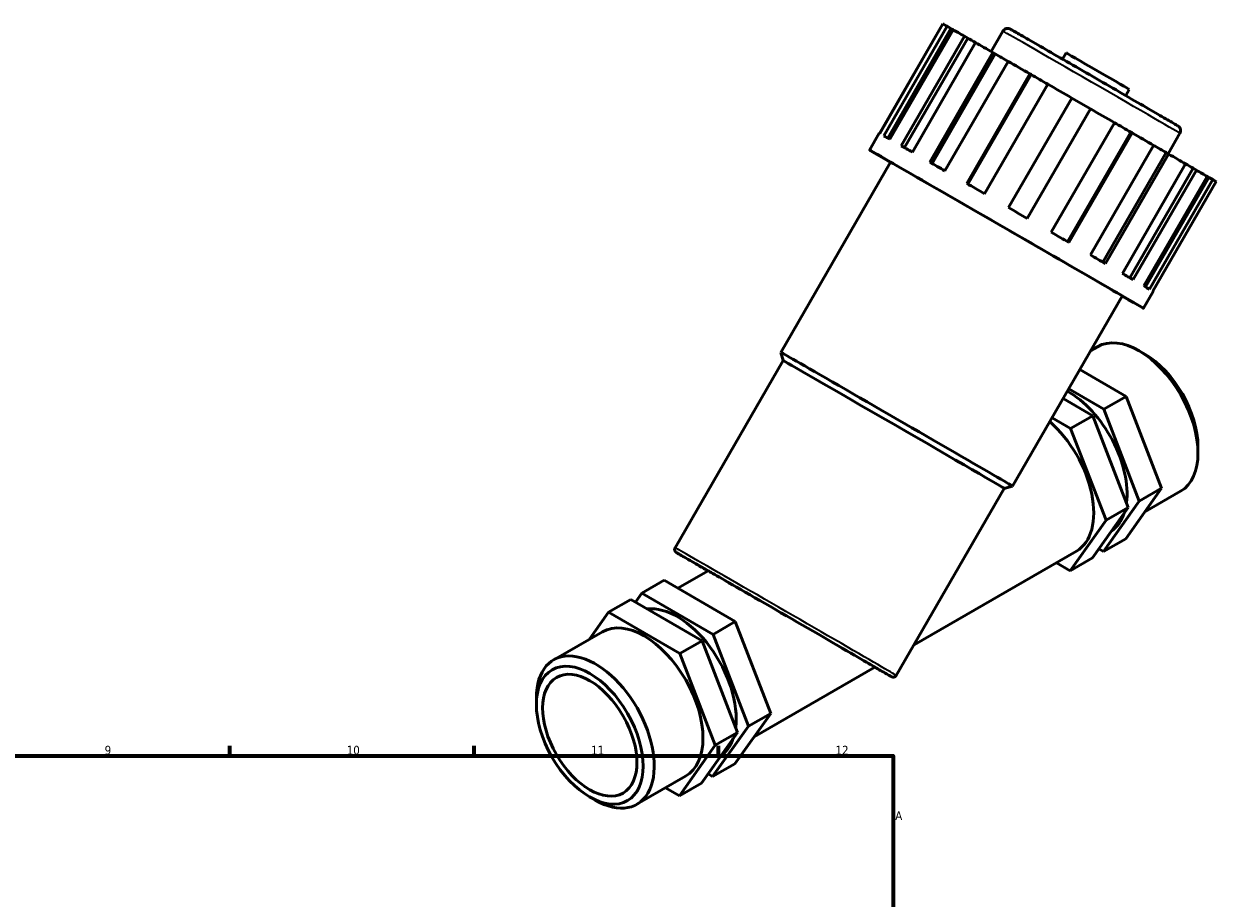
# Model space of a CAD drawing. Header units: millimetres. Extents: x 0 to 914, y 0 to 1066.
# Tile 6 of 6: x 572 to 914, y 533 to 784. Entities that reach past the tile are written whole.
import ezdxf

# ---------------------------------------------------------------- set-up
doc = ezdxf.new("R2010")
doc.units = ezdxf.units.MM
for name, color, linetype, lineweight in [('Border (ISO)', 7, 'Continuous', 70), ('Visible (ISO)', 7, 'Continuous', 50), ('Visible Narrow (ISO)', 7, 'Continuous', 35)]:
    doc.layers.add(name, color=color, linetype=linetype, lineweight=lineweight)
doc.styles.add('Note Text (ISO)', font='tahoma.ttf')

# ---------------------------------------------------------------- blocks, each defined once
blk = doc.blocks.new('Borders Default Border')
at = {"layer": 'Border (ISO)'}
for p, q in [((630.75, 574), (630.75, 576.9)), ((700.83, 574), (700.83, 576.9)), ((770.92, 574), (770.92, 576.9))]:
    blk.add_line(p, q, dxfattribs=at)
at = {"layer": 'Border (ISO)', "flags": 128}
blk.add_lwpolyline([(20, 20), (20, 574), (821, 574), (821, 20), (20, 20)], dxfattribs=at)
at = {"layer": 'Border (ISO)', "color": 232, "true_color": 0xca0064, "char_height": 2.5, "attachment_point": 7, "style": 'Note Text (ISO)'}
for s, insert in [('9', (594.88, 574.35)), ('10', (664.29, 574.35)), ('11', (734.37, 574.4)), ('12', (804.46, 574.4)), ('A', (821.59, 555.62))]:
    blk.add_mtext(s, dxfattribs=dict(at, insert=insert))

msp = doc.modelspace()

# ---------------------------------------------------------------- linework, layer by layer
at = {"layer": 'Visible (ISO)'}
for p, q in [((817.081, 752.528), (835.212, 783.932)), ((835.281, 783.903), (817.146, 752.493)), ((818.322, 751.828), (836.457, 783.239)), ((835.212, 783.932), (835.276, 783.895)), ((836.457, 783.239), (837.575, 782.593)), ((837.575, 782.593), (819.444, 751.188)), ((838.182, 782.254), (820.047, 750.843)), ((823.282, 748.988), (841.417, 780.399)), ((842.363, 779.851), (824.23, 748.444)), ((841.417, 780.399), (842.363, 779.851)), ((849.072, 775.998), (852.455, 781.857)), ((844.629, 778.554), (826.494, 747.143)), ((831.472, 744.279), (849.607, 775.69)), ((850.289, 775.294), (832.156, 743.886)), ((853.992, 773.165), (835.857, 741.754)), ((849.607, 775.69), (850.289, 775.294)), ((869.56, 773.818), (870.586, 775.595)), ((842.091, 738.161), (860.226, 769.572)), ((860.576, 769.367), (842.443, 737.959)), ((860.226, 769.572), (860.576, 769.367)), ((865.354, 766.615), (847.219, 735.204)), ((854.099, 731.234), (872.234, 762.645)), ((887.681, 763.355), (888.707, 765.132)), ((877.587, 759.551), (859.453, 728.142)), ((877.603, 759.545), (859.468, 728.134)), ((877.587, 759.551), (877.603, 759.545)), ((814.227, 747.729), (817.017, 752.561)), ((866.32, 724.176), (884.455, 755.586)), ((889.16, 752.864), (871.026, 721.455)), ((889.54, 752.647), (871.405, 721.236)), ((889.16, 752.864), (889.54, 752.647)), ((899.812, 746.702), (903.195, 752.562)), ((877.558, 717.677), (895.693, 749.088)), ((899.29, 747.002), (881.156, 715.594)), ((899.996, 746.596), (881.861, 715.186)), ((899.29, 747.002), (899.996, 746.596)), ((788.795, 689.73), (820.267, 744.241)), ((886.714, 712.374), (904.849, 743.784)), ((906.985, 742.541), (888.852, 711.133)), ((907.949, 741.985), (889.814, 710.575)), ((906.985, 742.541), (907.949, 741.985)), ((892.89, 708.785), (911.025, 740.196)), ((911.491, 739.915), (893.36, 708.511)), ((912.619, 739.265), (894.484, 707.855)), ((895.483, 707.263), (913.618, 738.674)), ((911.491, 739.915), (912.619, 739.265)), ((855.241, 651.368), (886.713, 705.878)), ((892.754, 702.391), (895.544, 707.223)), ((877.698, 690.264), (879.57, 691.342)), ((758.462, 633.703), (789.434, 687.348)), ((789.434, 687.348), (788.795, 689.73)), ((893.148, 689.213), (891.563, 690.132)), ((887.806, 677.065), (874.526, 684.771)), ((871.344, 679.259), (881.442, 673.4)), ((887.806, 677.065), (881.442, 673.4)), ((897.945, 650.743), (887.806, 677.065)), ((878.26, 671.568), (869.754, 676.504)), ((866.572, 670.993), (871.896, 667.903)), ((878.26, 671.568), (871.896, 667.903)), ((888.399, 645.246), (878.26, 671.568)), ((881.442, 673.4), (891.581, 647.078)), ((871.896, 667.903), (882.035, 641.581)), ((908.399, 662.729), (908.399, 660.897)), ((821.887, 597.084), (852.859, 650.729)), ((852.859, 650.729), (855.241, 651.368)), ((887.671, 636.265), (897.945, 650.743)), ((897.945, 650.743), (891.581, 647.078)), ((893.166, 644.009), (903.425, 649.917)), ((891.581, 647.078), (881.307, 632.601)), ((878.125, 630.768), (888.399, 645.246)), ((888.399, 645.246), (882.035, 641.581)), ((882.035, 641.581), (871.761, 627.104)), ((887.671, 636.265), (881.307, 632.601)), ((826.971, 605.89), (873.55, 632.713)), ((881.307, 632.601), (879.974, 633.374)), ((871.761, 627.104), (867.8, 629.402)), ((878.125, 630.768), (871.761, 627.104)), ((759.278, 622.071), (767.965, 627.073)), ((748.953, 620.704), (755.317, 624.369)), ((755.317, 624.369), (775.73, 612.524)), ((739.407, 615.207), (745.771, 618.872)), ((766.184, 607.027), (745.771, 618.872)), ((747.104, 618.098), (748.953, 620.704)), ((748.953, 620.704), (769.366, 608.86)), ((739.407, 615.207), (733.912, 607.463)), ((759.82, 603.362), (739.407, 615.207)), ((769.366, 608.86), (775.73, 612.524)), ((775.73, 612.524), (785.868, 586.202)), ((723.653, 601.556), (737.618, 609.598)), ((769.366, 608.86), (779.504, 582.538)), ((759.82, 603.362), (766.184, 607.027)), ((776.322, 580.705), (766.184, 607.027)), ((769.958, 577.04), (759.82, 603.362)), ((781.09, 579.469), (815.768, 599.438)), ((718.68, 588.743), (718.68, 590.576)), ((785.868, 586.202), (775.595, 571.725)), ((779.504, 582.538), (785.868, 586.202)), ((779.504, 582.538), (769.231, 568.06)), ((766.049, 566.228), (776.322, 580.705)), ((769.958, 577.04), (776.322, 580.705)), ((759.685, 562.563), (769.958, 577.04)), ((769.231, 568.06), (775.595, 571.725)), ((747.508, 560.13), (761.474, 568.172)), ((769.231, 568.06), (767.898, 568.834)), ((755.724, 564.861), (759.685, 562.563)), ((759.685, 562.563), (766.049, 566.228)), ((733.931, 562.26), (735.515, 561.34))]:
    msp.add_line(p, q, dxfattribs=at)
for centre, major_axis, ratio, start_param, end_param in [((874.415, 761.303), (-39.263, 22.669), 0.0015778, 6.0255277, 6.202828), ((874.415, 761.303), (-38.086, 21.989), 0.0015778, 5.9712276, 6.0276475), ((874.415, 761.303), (39.263, -22.669), 0.0015778, 2.5697758, 2.7470761), ((874.415, 761.303), (38.086, -21.989), 0.0015778, 2.4697973, 2.5718956), ((874.415, 761.303), (39.263, -22.669), 0.0015778, 2.2556165, 2.4329169), ((874.415, 761.303), (38.086, -21.989), 0.0015778, 2.1377441, 2.2577363), ((874.415, 761.303), (39.263, -22.669), 0.0015778, 1.9414572, 2.1187576), ((879.646, 770.364), (-9.061, 5.231), 0.0015778, 3.1415927, 6.2831853), ((874.415, 761.303), (38.086, -21.989), 0.0015778, 1.8119705, 1.943577), ((874.415, 761.303), (39.263, -22.669), 0.0015778, 1.6272979, 1.8045983), ((874.415, 761.303), (38.086, -21.989), 0.0015778, 1.4883192, 1.6290474), ((874.415, 761.303), (39.263, -22.669), 0.0015778, 1.3131387, 1.490439), ((856.28, 729.892), (-39.263, 22.669), 0.0015778, 6.202828, 6.2831853), ((874.415, 761.303), (38.086, -21.989), 0.0015778, 1.1741599, 1.3049799), ((874.415, 761.303), (39.263, -22.669), 0.0015778, 0.9989794, 1.1762798), ((853.49, 725.06), (-39.263, 22.669), 0.0015778, 2.5795229, 6.8452551), ((856.28, 729.892), (-39.263, 22.669), 0.0015778, 5.8886687, 6.0255277), ((856.28, 729.892), (-39.263, 22.669), 0.0015778, 5.5745095, 5.7113684), ((874.415, 761.303), (38.086, -21.989), 0.0015778, 0.8600006, 0.9789458), ((874.415, 761.303), (39.263, -22.669), 0.0015778, 0.6848201, 0.8621205), ((853.49, 725.06), (-33.223, 19.181), 0.0015778, 3.1415927, 6.2831853), ((856.28, 729.892), (-39.263, 22.669), 0.0015778, 5.2603502, 5.3972091), ((874.415, 761.303), (38.086, -21.989), 0.0015778, 0.5458414, 0.6460178), ((874.415, 761.303), (39.263, -22.669), 0.0015778, 0.3706609, 0.5479612), ((874.415, 761.303), (38.086, -21.989), 0.0015778, 0.2316821, 0.2805055), ((874.415, 761.303), (39.263, -22.669), 0.0015778, 0.0565016, 0.233802), ((856.28, 729.892), (-39.263, 22.669), 0.0015778, 4.9461909, 5.0830499), ((856.28, 729.892), (-39.263, 22.669), 0.0015778, 4.6320317, 4.7688906), ((856.28, 729.892), (-39.263, 22.669), 0.0015778, 4.3178724, 4.4547313), ((856.28, 729.892), (-39.263, 22.669), 0.0015778, 4.0037131, 4.140572), ((856.28, 729.892), (-39.263, 22.669), 0.0015778, 3.6895538, 3.8264127), ((856.28, 729.892), (39.263, -22.669), 0.0015778, 0.233802, 0.3706609), ((856.28, 729.892), (39.263, -22.669), 0.0015778, 0, 0.0565016), ((891.498, 670.63), (-11.928, 20.713), 0.5780931, 3.1415927, 6.2831853), ((822.018, 670.549), (-33.223, 19.181), 0.0015778, 3.1400148, 6.2847632), ((821.146, 669.039), (-31.713, 18.309), 0.0015778, 3.1415927, 6.2831853), ((893.089, 671.546), (-10.805, 18.763), 0.5780931, 3.9289245, 5.4958534), ((871.168, 658.923), (-11.928, 20.713), 0.5780931, 3.7877444, 5.512354), ((861.623, 653.426), (11.928, -20.713), 0.5780931, 0, 2.1013761), ((871.168, 658.923), (11.928, -20.713), 0.5780931, 0.0481589, 0.4716809), ((791.866, 613.256), (-23.901, 13.817), 0.0016725, 3.1406258, 6.2822185), ((759.092, 594.382), (-11.928, 20.713), 0.5780931, 3.7877444, 6.0359305), ((749.546, 588.885), (-11.928, 20.713), 0.5780931, 3.1415927, 6.2831853), ((735.581, 580.843), (11.928, -20.713), 0.5780931, 5.4958534, 10.2121098), ((759.092, 594.382), (11.928, -20.713), 0.5780931, 0.0481589, 0.4716809)]:
    msp.add_ellipse(centre, major_axis=major_axis, ratio=ratio, start_param=start_param, end_param=end_param, dxfattribs=at)
for major_axis in [(10.805, -18.763), (9.542, -16.57)]:
    msp.add_ellipse((733.99, 579.927), major_axis=major_axis, ratio=0.5780931, dxfattribs=at)
for points, knots in [([(852.455, 781.857), (852.539, 782.002), (852.648, 782.135), (852.897, 782.354), (853.04, 782.444), (853.343, 782.573), (853.507, 782.613), (853.751, 782.633), (853.831, 782.633), (853.987, 782.622), (854.063, 782.611), (854.187, 782.583), (854.238, 782.569), (854.305, 782.546), (854.327, 782.539), (854.372, 782.522), (854.394, 782.513), (854.43, 782.497), (854.444, 782.491), (854.476, 782.476), (854.489, 782.47), (854.526, 782.451), (854.54, 782.443), (854.599, 782.412), (854.641, 782.389), (854.879, 782.256), (855.19, 782.079), (856.432, 781.371), (857.673, 780.659), (860.778, 778.875), (862.65, 777.799), (866.822, 775.396), (869.174, 774.04), (874.06, 771.223), (876.654, 769.726), (881.758, 766.779), (884.331, 765.292), (889.135, 762.515), (891.425, 761.19), (895.442, 758.864), (897.218, 757.835), (900.041, 756.196), (901.122, 755.567), (902.089, 755.001), (902.308, 754.873), (902.524, 754.744), (902.576, 754.713), (902.643, 754.672), (902.659, 754.662), (902.704, 754.633), (902.715, 754.626), (902.744, 754.606), (902.759, 754.595), (902.796, 754.568), (902.815, 754.553), (902.862, 754.514), (902.891, 754.488), (902.949, 754.434), (902.978, 754.404), (903.05, 754.324), (903.092, 754.271), (903.195, 754.121), (903.249, 754.019), (903.35, 753.769), (903.386, 753.614), (903.411, 753.296), (903.398, 753.129), (903.324, 752.827), (903.269, 752.688), (903.195, 752.562)], [0, 0, 0, 0, 0.0503078, 0.0503078, 0.0997028, 0.0997028, 0.1491106, 0.1491106, 0.1733516, 0.1733516, 0.1964494, 0.1964494, 0.2133048, 0.2133048, 0.2221135, 0.2221135, 0.234599, 0.234599, 0.2483248, 0.2483248, 0.2720144, 0.2720144, 0.3301348, 0.3301348, 0.504327, 0.504327, 1.0290074, 1.0290074, 1.955839, 1.955839, 2.8406918, 2.8406918, 3.7252013, 3.7252013, 4.6094725, 4.6094725, 5.49369, 5.49369, 6.3779119, 6.3779119, 7.2622043, 7.2622043, 8.1467699, 8.1467699, 8.5331448, 8.5331448, 8.7190669, 8.7190669, 8.8087557, 8.8087557, 8.8333456, 8.8333456, 8.8508228, 8.8508228, 8.8635486, 8.8635486, 8.8772606, 8.8772606, 8.8903105, 8.8903105, 8.9108516, 8.9108516, 8.9453625, 8.9453625, 8.9919395, 8.9919395, 9.0411829, 9.0411829, 9.0851172, 9.0851172, 9.0851172, 9.0851172]), ([(767.916, 627.044), (766.197, 628.04), (764.674, 628.924), (761.689, 630.657), (760.404, 631.405), (759.366, 632.014), (759.155, 632.138), (758.943, 632.265), (758.891, 632.296), (758.829, 632.334), (758.813, 632.344), (758.775, 632.369), (758.764, 632.375), (758.71, 632.416), (758.691, 632.431), (758.652, 632.465), (758.64, 632.476), (758.602, 632.514), (758.573, 632.546), (758.489, 632.651), (758.438, 632.736), (758.366, 632.913), (758.342, 633.007), (758.323, 633.2), (758.328, 633.301), (758.368, 633.504), (758.407, 633.609), (758.462, 633.703)], [3.7236772, 3.7236772, 3.7236772, 3.7236772, 4.5597038, 4.5597038, 5.6950132, 5.6950132, 6.118318, 6.118318, 6.3268264, 6.3268264, 6.4290736, 6.4290736, 6.4812444, 6.4812444, 6.4999632, 6.4999632, 6.5071242, 6.5071242, 6.5216331, 6.5216331, 6.5507271, 6.5507271, 6.5795363, 6.5795363, 6.6091664, 6.6091664, 6.6418718, 6.6418718, 6.6418718, 6.6418718]), ([(821.887, 597.084), (821.833, 596.991), (821.763, 596.905), (821.601, 596.763), (821.509, 596.705), (821.314, 596.622), (821.209, 596.597), (821.054, 596.584), (821.004, 596.583), (820.913, 596.589), (820.871, 596.595), (820.807, 596.607), (820.782, 596.613), (820.729, 596.627), (820.703, 596.636), (820.665, 596.649), (820.651, 596.655), (820.623, 596.667), (820.611, 596.672), (820.581, 596.686), (820.57, 596.691), (820.53, 596.711), (820.512, 596.721), (820.414, 596.774), (820.304, 596.836), (819.659, 597.199), (818.721, 597.735), (816.895, 598.781), (816.352, 599.093), (815.759, 599.433)], [0, 0, 0, 0, 0.0325349, 0.0325349, 0.0644719, 0.0644719, 0.0963786, 0.0963786, 0.1116636, 0.1116636, 0.1248458, 0.1248458, 0.1338532, 0.1338532, 0.1463482, 0.1463482, 0.1578531, 0.1578531, 0.1757064, 0.1757064, 0.2143809, 0.2143809, 0.3302291, 0.3302291, 0.6780233, 0.6780233, 1.7319344, 1.7319344, 2.1163259, 2.1163259, 2.1163259, 2.1163259])]:
    msp.add_open_spline(points, degree=3, knots=knots, dxfattribs=at)
at = {"layer": 'Visible Narrow (ISO)'}
for centre, major_axis, start_param, end_param in [((877.825, 767.209), (-25.37, 14.648), 3.1415927, 6.2831853), ((789.674, 614.528), (-30.847, 17.809), 2.5794321, 7.0719112), ((790.174, 615.394), (31.713, -18.309), 0, 3.1415927)]:
    msp.add_ellipse(centre, major_axis=major_axis, ratio=0.0015778, start_param=start_param, end_param=end_param, dxfattribs=at)

# ---------------------------------------------------------------- block references
msp.add_blockref('Borders Default Border', (0, 0))

doc.saveas('drawing.dxf')
